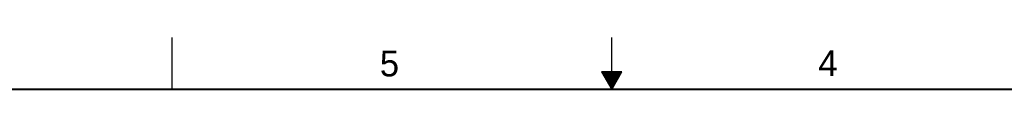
# Model space of a CAD drawing. Header units: inches. Extents: x 0 to 34, y 0 to 22.
# Tile 33 of 50: x 11.3 to 20.8, y 21.5 to 22. Entities that reach past the tile are written whole.
import ezdxf

# ---------------------------------------------------------------- set-up
doc = ezdxf.new("R2010")
doc.units = ezdxf.units.IN
doc.header["$LTSCALE"] = 1.87
doc.header["$MEASUREMENT"] = 0
doc.layers.get('0').update_dxf_attribs({"linetype": 'CONTINUOUS'})
doc.styles.get("Standard").update_dxf_attribs({"font": 'txt', "width": 0.8})

msp = doc.modelspace()

# ---------------------------------------------------------------- linework, layer by layer
at = {"color": 2, "linetype": 'CONTINUOUS'}
for p, q in [((12.75, 21.5), (12.75, 22)), ((17, 21.5), (17, 22)), ((16.902, 21.6697), (17, 21.5)), ((17.098, 21.6697), (16.902, 21.6697)), ((16.9076, 21.66), (17.0924, 21.66)), ((16.9134, 21.65), (17.0866, 21.65)), ((16.9192, 21.64), (17.0808, 21.64)), ((16.925, 21.63), (17.0751, 21.63)), ((16.9307, 21.62), (17.0693, 21.62)), ((17, 21.5), (17.098, 21.6697)), ((16.9365, 21.61), (17.0635, 21.61)), ((16.9423, 21.6), (17.0578, 21.6)), ((16.9481, 21.59), (17.052, 21.59)), ((16.9538, 21.58), (17.0462, 21.58)), ((16.9596, 21.57), (17.0404, 21.57)), ((16.9654, 21.56), (17.0347, 21.56)), ((16.9712, 21.55), (17.0289, 21.55)), ((16.9769, 21.54), (17.0231, 21.54)), ((16.9827, 21.53), (17.0173, 21.53)), ((16.9885, 21.52), (17.0116, 21.52)), ((16.9942, 21.51), (17.0058, 21.51))]:
    msp.add_line(p, q, dxfattribs=at)
at = {"color": 7, "linetype": 'CONTINUOUS', "const_width": 0.02}
msp.add_lwpolyline([(33.5, 21.5), (0.5, 21.5)], dxfattribs=at)

# ---------------------------------------------------------------- texts
at = {"color": 2, "linetype": 'CONTINUOUS'}
for s, p in [('5', (14.7577, 21.6247)), ('4', (18.9977, 21.6277))]:
    msp.add_text(s, height=0.25, dxfattribs=at).set_placement(p)

doc.saveas('drawing.dxf')
